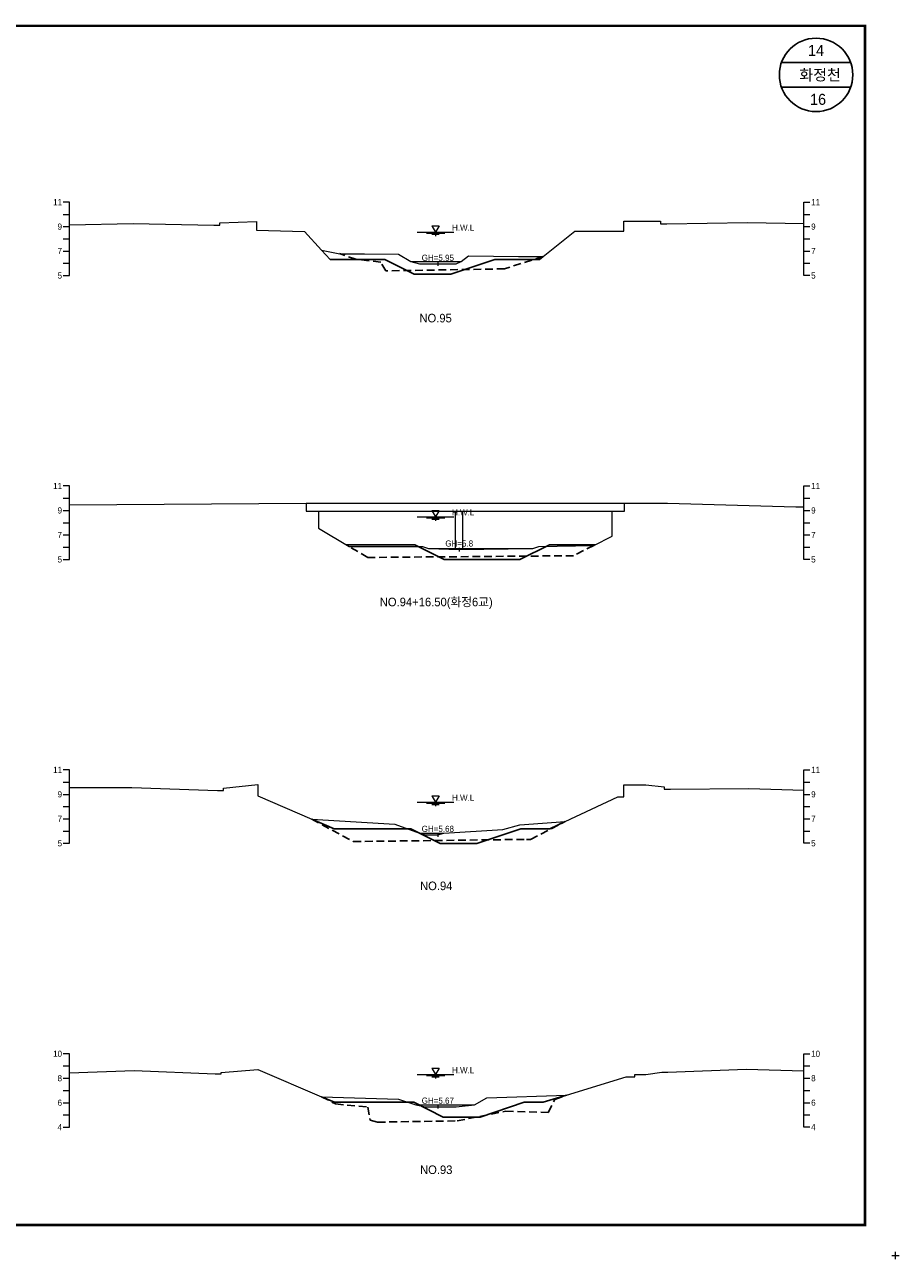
# Model space of a CAD drawing. Header units: metres. Extents: x 14497 to 21228, y -537 to 5153.
# Tile 36 of 40: x 18138 to 18853, y 3087 to 4096. Entities that reach past the tile are written whole.
import ezdxf
from ezdxf.enums import TextEntityAlignment as Align

# ---------------------------------------------------------------- set-up
doc = ezdxf.new("R2010")
doc.units = ezdxf.units.M
doc.linetypes.add('DASHED2', pattern=[9.525, 6.35, -3.175])
for name, color, linetype in [('96년횡단', 160, 'DASHED2'), ('BOX', 6, 'CONTINUOUS'), ('DT2', 7, 'CONTINUOUS'), ('SWL', 7, 'CONTINUOUS'), ('계획', 6, 'CONTINUOUS')]:
    doc.layers.add(name, color=color, linetype=linetype)
for name, color, linetype, lineweight in [('DT1', 3, 'CONTINUOUS', 0), ('GT1', 2, 'CONTINUOUS', 0), ('LT1', 4, 'CONTINUOUS', 0), ('ST1', 7, 'CONTINUOUS', 0)]:
    doc.layers.add(name, color=color, linetype=linetype, lineweight=lineweight)
doc.styles.get("Standard").update_dxf_attribs({"font": 'Gulim.ttf'})

# ---------------------------------------------------------------- blocks, each defined once
blk = doc.blocks.new('SWL')
at = {"layer": 'LT1'}
for p, q in [((-15, 0), (15, 0)), ((-3, 5.2), (3, 5.2)), ((-3, 5.2), (0, 0)), ((3, 5.2), (0, 0)), ((-7.5, -0.9), (7.5, -0.9)), ((-3, -1.8), (3, -1.8)), ((-0.4, -2.7), (0.4, -2.7))]:
    blk.add_line(p, q, dxfattribs=at)

msp = doc.modelspace()

# ---------------------------------------------------------------- linework, layer by layer
at = {"layer": '96년횡단'}
for points in [[(18562, 3906.6), (18530.5, 3896.5), (18433.5, 3894.8), (18429.4, 3901.9), (18408.9, 3904.3), (18395.6, 3908.9)], [(18603.5, 3670.5), (18586.8, 3662), (18418.9, 3660.6), (18403.5, 3669.5)], [(18373, 3446.7), (18406.9, 3428.4), (18548.4, 3430.2), (18551.7, 3430.2), (18580, 3444.7)], [(18381, 3219.9), (18392.5, 3214), (18418.9, 3211.4), (18420.7, 3200.7), (18426.8, 3199.1), (18491.7, 3200.1), (18531.6, 3208), (18566.2, 3207.1), (18571.5, 3217.6), (18581, 3221.1), (18581, 3221.1)]]:
    msp.add_lwpolyline(points, dxfattribs=at)
at = {"layer": 'BOX'}
for p, q in [((18813.3, 4065), (18756.7, 4065)), ((18813.3, 4045), (18756.7, 4045))]:
    msp.add_line(p, q, dxfattribs=at)
at = {"layer": 'BOX', "const_width": 2}
msp.add_lwpolyline([(17425, 3115), (18825, 3115), (18825, 4095), (17425, 4095)], close=True, dxfattribs=at)
at = {"layer": 'BOX'}
msp.add_circle((18785, 4055), 30, dxfattribs=at)
at = {"layer": 'DT1'}
for p, q in [((18454, 3902.6), (18495, 3902.6)), ((18368.5, 3704.9), (18628.5, 3704.9)), ((18378.5, 3698.4), (18618.5, 3698.4)), ((18490.5, 3667.1), (18490.5, 3698.4)), ((18496.5, 3667.1), (18496.5, 3698.4)), ((18468.5, 3668), (18553.5, 3668)), ((18461, 3435.3), (18481, 3435.3)), ((18458, 3213.2), (18506, 3213.2))]:
    msp.add_line(p, q, dxfattribs=at)
at = {"layer": 'GT1'}
for points in [[(18175, 3932.3), (18227, 3933.6), (18293, 3932.2), (18298, 3932.2), (18298, 3934.2), (18328, 3935.1), (18328, 3928.1), (18367, 3927), (18381, 3911.8), (18396, 3908.7), (18416, 3908.7), (18444, 3908.4), (18454, 3902.6), (18461, 3900.5), (18476, 3900.5), (18491, 3900.5), (18495, 3902.6), (18501, 3907.2), (18542, 3906.6), (18562, 3906.6), (18588, 3927.3), (18628, 3927.3), (18628, 3935.3), (18646, 3935.3), (18658, 3935.3), (18658, 3933.3), (18663, 3933.3), (18729, 3934.3), (18775, 3933.4)], [(18476, 3902), (18476, 3899)], [(18476, 3902), (18476, 3899)], [(18175, 3703.5), (18368.5, 3704.9), (18368.5, 3698.4), (18378.5, 3698.4), (18378.5, 3684.5), (18403.5, 3669.5), (18463.5, 3669.5), (18468.5, 3668), (18493.5, 3667), (18553.5, 3668), (18558.5, 3669.5), (18603.5, 3670.5), (18618.5, 3678), (18618.5, 3698.4), (18628.5, 3698.4), (18628.5, 3704.9), (18663.5, 3704.9), (18768.5, 3702), (18775, 3702.1)], [(18493.5, 3668.5), (18493.5, 3665.5)], [(18493.5, 3668.5), (18493.5, 3665.5)], [(18175, 3472.5), (18226, 3472.7), (18296, 3470.1), (18301, 3470.1), (18301, 3472.1), (18329, 3475.1), (18329, 3465.9), (18373, 3446.7), (18441, 3442.7), (18461, 3435.3), (18466, 3433.8), (18476, 3433.8), (18481, 3435.3), (18529, 3438.2), (18543, 3442.2), (18580, 3444.7), (18623, 3464.9), (18628, 3464.9), (18628, 3474.9), (18646, 3474.9), (18661, 3473.2), (18661, 3471.2), (18666, 3471.2), (18730, 3471.9), (18775, 3470.3)], [(18476, 3435.3), (18476, 3432.3)], [(18476, 3435.3), (18476, 3432.3)], [(18175, 3239.3), (18228, 3241.4), (18294, 3238.7), (18299, 3238.7), (18299, 3239.7), (18329, 3242.1), (18381, 3219.9), (18444, 3217.9), (18458, 3213.2), (18466, 3211.7), (18476, 3211.7), (18491, 3211.7), (18506, 3213.2), (18516, 3219), (18581, 3221.1), (18630, 3236), (18637, 3236), (18637, 3238), (18646, 3238), (18659, 3239.9), (18664, 3239.9), (18728, 3242.5), (18775, 3241.1)], [(18476, 3213.2), (18476, 3210.2)], [(18476, 3213.2), (18476, 3210.2)]]:
    msp.add_lwpolyline(points, dxfattribs=at)
at = {"layer": 'LT1'}
for p, q in [((18847, 3090), (18853, 3090)), ((18847, 3090), (18853, 3090)), ((18847, 3090), (18853, 3090)), ((18847, 3090), (18853, 3090)), ((18850, 3087), (18850, 3093)), ((18850, 3087), (18850, 3093)), ((18850, 3087), (18850, 3093)), ((18850, 3087), (18850, 3093))]:
    msp.add_line(p, q, dxfattribs=at)
at = {"layer": 'ST1'}
for p, q in [((18175, 3951), (18170, 3951)), ((18175, 3891), (18175, 3951)), ((18775, 3891), (18775, 3951)), ((18775, 3951), (18780, 3951)), ((18170, 3941), (18175, 3941)), ((18775, 3941), (18780, 3941)), ((18170, 3931), (18175, 3931)), ((18775, 3931), (18780, 3931)), ((18170, 3921), (18175, 3921)), ((18775, 3921), (18780, 3921)), ((18170, 3911), (18175, 3911)), ((18775, 3911), (18780, 3911)), ((18170, 3901), (18175, 3901)), ((18775, 3901), (18780, 3901)), ((18170, 3891), (18175, 3891)), ((18780, 3891), (18775, 3891)), ((18175, 3719), (18170, 3719)), ((18175, 3659), (18175, 3719)), ((18775, 3659), (18775, 3719)), ((18775, 3719), (18780, 3719)), ((18170, 3709), (18175, 3709)), ((18775, 3709), (18780, 3709)), ((18170, 3699), (18175, 3699)), ((18775, 3699), (18780, 3699)), ((18170, 3689), (18175, 3689)), ((18775, 3689), (18780, 3689)), ((18170, 3679), (18175, 3679)), ((18775, 3679), (18780, 3679)), ((18170, 3669), (18175, 3669)), ((18775, 3669), (18780, 3669)), ((18170, 3659), (18175, 3659)), ((18780, 3659), (18775, 3659)), ((18175, 3487), (18170, 3487)), ((18175, 3427), (18175, 3487)), ((18775, 3427), (18775, 3487)), ((18775, 3487), (18780, 3487)), ((18170, 3477), (18175, 3477)), ((18775, 3477), (18780, 3477)), ((18170, 3467), (18175, 3467)), ((18775, 3467), (18780, 3467)), ((18170, 3457), (18175, 3457)), ((18775, 3457), (18780, 3457)), ((18170, 3447), (18175, 3447)), ((18775, 3447), (18780, 3447)), ((18170, 3437), (18175, 3437)), ((18775, 3437), (18780, 3437)), ((18170, 3427), (18175, 3427)), ((18780, 3427), (18775, 3427)), ((18175, 3255), (18170, 3255)), ((18175, 3195), (18175, 3255)), ((18775, 3195), (18775, 3255)), ((18775, 3255), (18780, 3255)), ((18170, 3245), (18175, 3245)), ((18775, 3245), (18780, 3245)), ((18170, 3235), (18175, 3235)), ((18775, 3235), (18780, 3235)), ((18170, 3225), (18175, 3225)), ((18775, 3225), (18780, 3225)), ((18170, 3215), (18175, 3215)), ((18775, 3215), (18780, 3215)), ((18170, 3205), (18175, 3205)), ((18775, 3205), (18780, 3205)), ((18170, 3195), (18175, 3195)), ((18780, 3195), (18775, 3195))]:
    msp.add_line(p, q, dxfattribs=at)
at = {"layer": '계획'}
for points in [[(18381, 3911.8), (18388, 3904.2), (18432.6, 3904.2), (18456.6, 3892.2), (18486.6, 3892.2), (18522.6, 3904.2), (18559.1, 3904.2), (18562, 3906.6)], [(18401, 3671), (18457.1, 3671), (18481.1, 3659), (18543.1, 3659), (18567.1, 3671), (18604.5, 3671)], [(18373, 3446.7), (18391.2, 3438.8), (18453.9, 3438.8), (18477.9, 3426.8), (18507.9, 3426.8), (18543.9, 3438.8), (18567.4, 3438.8), (18580, 3444.7)], [(18381, 3219.9), (18391.7, 3215.3), (18456.5, 3215.3), (18480.5, 3203.3), (18510.5, 3203.3), (18546.5, 3215.3), (18562, 3215.3), (18581, 3221.1)]]:
    msp.add_lwpolyline(points, dxfattribs=at)

# ---------------------------------------------------------------- block references
at = {"layer": 'SWL'}
for p in [(18474.2, 3926.5), (18474.2, 3693.8), (18474.2, 3460.6), (18474.2, 3238)]:
    msp.add_blockref('SWL', p, dxfattribs=at)

# ---------------------------------------------------------------- texts
at = {"layer": 'DT1'}
for s, p in [('11', (18169, 3951)), ('9', (18169, 3931)), ('7', (18169, 3911)), ('5', (18169, 3891)), ('11', (18169, 3719)), ('9', (18169, 3699)), ('7', (18169, 3679)), ('5', (18169, 3659)), ('11', (18169, 3487)), ('9', (18169, 3467)), ('7', (18169, 3447)), ('5', (18169, 3427)), ('10', (18169, 3255)), ('8', (18169, 3235)), ('6', (18169, 3215)), ('4', (18169, 3195))]:
    msp.add_text(s, height=5, dxfattribs=at).set_placement(p, align=Align.MIDDLE_RIGHT)
for s, p in [('11', (18781, 3951)), ('9', (18781, 3931)), ('7', (18781, 3911)), ('5', (18781, 3891)), ('11', (18781, 3719)), ('9', (18781, 3699)), ('7', (18781, 3679)), ('5', (18781, 3659)), ('11', (18781, 3487)), ('9', (18781, 3467)), ('7', (18781, 3447)), ('5', (18781, 3427)), ('10', (18781, 3255)), ('8', (18781, 3235)), ('6', (18781, 3215)), ('4', (18781, 3195))]:
    msp.add_text(s, height=5, dxfattribs=at).set_placement(p, align=Align.MIDDLE_LEFT)
for s, p in [('GH=5.95', (18476, 3905.5)), ('GH=5.95', (18476, 3905.5)), ('GH=5.8', (18493.5, 3672)), ('GH=5.8', (18493.5, 3672)), ('GH=5.68', (18476, 3438.8)), ('GH=5.68', (18476, 3438.8)), ('GH=5.67', (18476, 3216.7)), ('GH=5.67', (18476, 3216.7))]:
    msp.add_text(s, height=5, dxfattribs=at).set_placement(p, align=Align.MIDDLE_CENTER)
at = {"layer": 'DT2'}
for s, height, p in [(' 14 ', 9, (18785, 4075)), ('  화정천', 9, (18785, 4055)), (' 16', 9, (18785, 4035)), ('NO.95', 7, (18474.2, 3856.2)), ('NO.94+16.50(화정6교)', 7, (18474.7, 3624.2)), ('NO.94', 7, (18474.7, 3392.2)), ('NO.93', 7, (18474.7, 3160.2))]:
    msp.add_text(s, height=height, dxfattribs=at).set_placement(p, align=Align.MIDDLE_CENTER)
at = {"layer": 'LT1'}
for p in [(18496.7, 3930.1), (18496.7, 3697.4), (18496.7, 3464.2), (18496.7, 3241.6)]:
    msp.add_text('H.W.L', height=5, dxfattribs=at).set_placement(p, align=Align.MIDDLE_CENTER)

doc.saveas('drawing.dxf')
